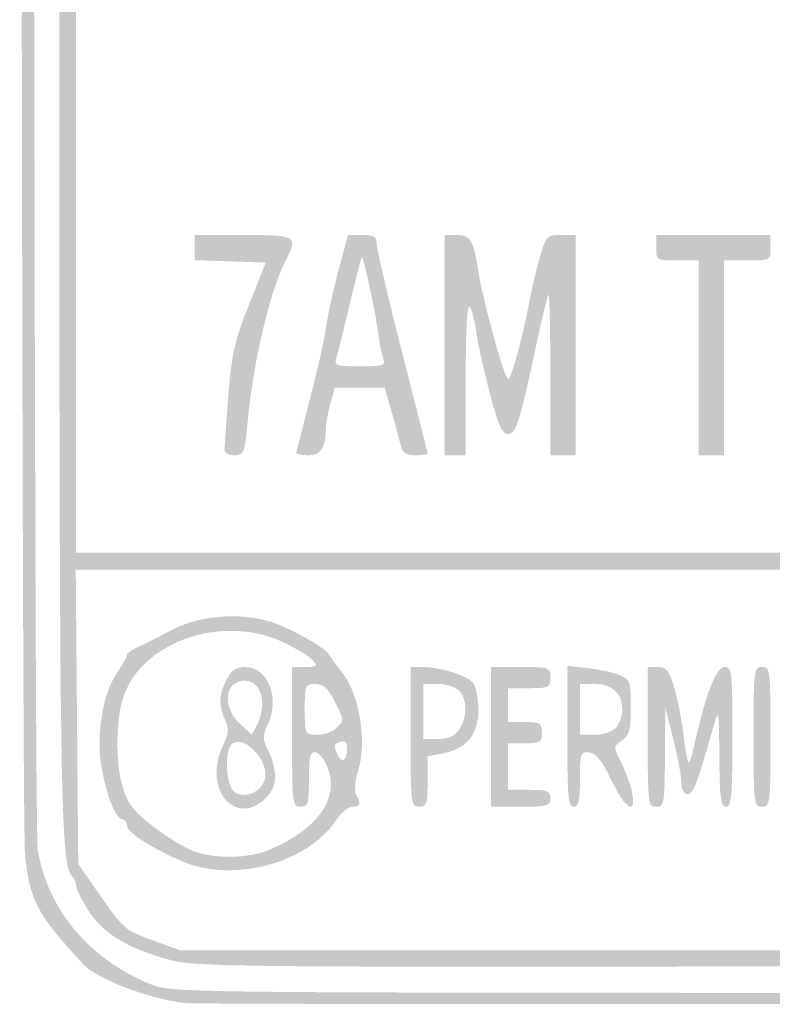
# Model space of a CAD drawing. Header units: inches. Extents: x -0.21 to 0.36, y -0.65 to 0.92.
# Tile 1 of 6: x -0.21 to 0.07, y -0.65 to -0.28. Entities that reach past the tile are written whole.
import ezdxf

# ---------------------------------------------------------------- set-up
doc = ezdxf.new("R2010")
doc.units = ezdxf.units.IN
doc.header["$MEASUREMENT"] = 0

msp = doc.modelspace()

# ---------------------------------------------------------------- hatches: boundary and pattern name
h = msp.add_hatch(color=7)
edge = h.paths.add_edge_path()
edge.add_spline(control_points=[(-0.14794, -0.64453), (-0.16164, -0.64279), (-0.18064, -0.63549), (-0.18566, -0.63004), (-0.20292, -0.6113), (-0.20538, -0.60672), (-0.20737, -0.58972), (-0.20934, -0.57288), (-0.20939, 0.87976), (-0.20742, 0.88809), (-0.20593, 0.8944), (-0.20195, 0.90029), (-0.19229, 0.91048), (-0.1864, 0.91669), (-0.18058, 0.91909), (-0.16281, 0.92265), (-0.15849, 0.92352), (-0.05889, 0.92392), (0.08165, 0.92365)], knot_values=[0, 0, 0, 0, 1, 1, 1, 2, 2, 2, 3, 3, 3, 4, 4, 4, 5, 5, 5, 6, 6, 6, 6], degree=3, periodic=0)
edge.add_line((0.08165, 0.92365), (0.31883, 0.92319))
edge.add_line((0.31883, 0.92319), (0.32879, 0.91969))
edge.add_spline(control_points=[(0.32879, 0.91969), (0.3419, 0.91507), (0.34529, 0.91243), (0.35267, 0.90111), (0.35717, 0.8942), (0.35934, 0.8887), (0.36064, 0.88092), (0.36323, 0.86553), (0.36321, -0.5721), (0.36063, -0.58879), (0.35874, -0.601), (0.35418, -0.61177), (0.34787, -0.61896), (0.34582, -0.62129), (0.34299, -0.62486), (0.34157, -0.6269), (0.33875, -0.63097), (0.3245, -0.63874), (0.3133, -0.6423), (0.30726, -0.64423), (0.27183, -0.64462), (0.08149, -0.64486), (-0.04209, -0.64501), (-0.14533, -0.64487), (-0.14794, -0.64453)], knot_values=[0, 0, 0, 0, 1, 1, 1, 2, 2, 2, 3, 3, 3, 4, 4, 4, 5, 5, 5, 6, 6, 6, 7, 7, 7, 8, 8, 8, 8], degree=3, periodic=0)
edge = h.paths.add_edge_path(flags=0)
edge.add_spline(control_points=[(0.31103, -0.63818), (0.32966, -0.63186), (0.34336, -0.61852), (0.35327, -0.59705)], knot_values=[0, 0, 0, 0, 1, 1, 1, 1], degree=3, periodic=0)
edge.add_line((0.35327, -0.59705), (0.3568, -0.5894))
edge.add_line((0.3568, -0.5894), (0.35759, -0.21994))
edge.add_spline(control_points=[(0.35759, -0.21994), (0.35803, -0.01673), (0.35802, 0.314), (0.35757, 0.51503), (0.35679, 0.8663), (0.35665, 0.88084), (0.35382, 0.88818), (0.35221, 0.89238), (0.34996, 0.89617), (0.34883, 0.8966), (0.34771, 0.89704), (0.3449, 0.90024), (0.34259, 0.90372), (0.33978, 0.90797), (0.33571, 0.9113), (0.3302, 0.91387)], knot_values=[0, 0, 0, 0, 1, 1, 1, 2, 2, 2, 3, 3, 3, 4, 4, 4, 5, 5, 5, 5], degree=3, periodic=0)
edge.add_line((0.3302, 0.91387), (0.32199, 0.91769))
edge.add_line((0.32199, 0.91769), (0.07605, 0.91771))
edge.add_spline(control_points=[(0.07605, 0.91771), (-0.16889, 0.91772), (-0.16991, 0.91771), (-0.17661, 0.91447), (-0.18622, 0.90981), (-0.19886, 0.89628), (-0.20178, 0.88751), (-0.20394, 0.88102), (-0.2042, 0.8015), (-0.20417, 0.15096), (-0.20415, -0.30393), (-0.20358, -0.58173), (-0.20263, -0.58739), (-0.19893, -0.60965), (-0.18329, -0.62824), (-0.16048, -0.63749), (-0.15282, -0.6406), (-0.14881, -0.64065), (0.07527, -0.64074), (0.28423, -0.64082), (0.30388, -0.6406), (0.31103, -0.63818)], knot_values=[0, 0, 0, 0, 1, 1, 1, 2, 2, 2, 3, 3, 3, 4, 4, 4, 5, 5, 5, 6, 6, 6, 7, 7, 7, 7], degree=3, periodic=0)
h = msp.add_hatch(color=7)
edge = h.paths.add_edge_path()
edge.add_spline(control_points=[(-0.15348, -0.62836), (-0.16911, -0.62408), (-0.17828, -0.61852), (-0.18365, -0.61006), (-0.1862, -0.60603), (-0.18829, -0.60184), (-0.18829, -0.60074), (-0.18829, -0.59964), (-0.18895, -0.59806), (-0.18975, -0.59723), (-0.19433, -0.59249), (-0.19462, -0.57101), (-0.1946, -0.23586), (-0.19458, 0.1249), (-0.19484, 0.11169), (-0.18761, 0.12691), (-0.18464, 0.13317), (-0.17451, 0.14082), (-0.16919, 0.14082), (-0.16657, 0.14082), (-0.16769, 0.14232), (-0.17434, 0.14774), (-0.18241, 0.15431), (-0.18421, 0.1569), (-0.19094, 0.17168), (-0.1937, 0.17773), (-0.19385, 0.19305), (-0.19428, 0.52453), (-0.19475, 0.88653), (-0.19493, 0.87574), (-0.18817, 0.89179), (-0.18496, 0.89941), (-0.17706, 0.90494), (-0.16536, 0.90777), (-0.15321, 0.9107), (0.30586, 0.91053), (0.31815, 0.90759), (0.32865, 0.90508), (0.34019, 0.89789), (0.34019, 0.89387), (0.34019, 0.8923), (0.34086, 0.8906), (0.34167, 0.8901), (0.34248, 0.88959), (0.34426, 0.88536), (0.34561, 0.8807), (0.34778, 0.87324), (0.34809, 0.84986), (0.34817, 0.6869), (0.34822, 0.57084), (0.34882, 0.50158), (0.34976, 0.50158), (0.35059, 0.50158), (0.35127, 0.49873), (0.35127, 0.49525), (0.35127, 0.49177), (0.35057, 0.48892), (0.34973, 0.48892), (0.34875, 0.48892), (0.34803, 0.43274), (0.34775, 0.33347)], knot_values=[0, 0, 0, 0, 1, 1, 1, 2, 2, 2, 3, 3, 3, 4, 4, 4, 5, 5, 5, 6, 6, 6, 7, 7, 7, 8, 8, 8, 9, 9, 9, 10, 10, 10, 11, 11, 11, 12, 12, 12, 13, 13, 13, 14, 14, 14, 15, 15, 15, 16, 16, 16, 17, 17, 17, 18, 18, 18, 19, 19, 19, 20, 20, 20, 20], degree=3, periodic=0)
edge.add_line((0.34775, 0.33347), (0.34731, 0.17801))
edge.add_line((0.34731, 0.17801), (0.34353, 0.17009))
edge.add_spline(control_points=[(0.34353, 0.17009), (0.34146, 0.16574), (0.33897, 0.16045), (0.338, 0.15833), (0.33703, 0.15621), (0.33249, 0.15158), (0.32792, 0.14804), (0.32174, 0.14326), (0.32032, 0.14147), (0.32238, 0.14106), (0.32391, 0.14076), (0.32807, 0.13869), (0.33162, 0.13647), (0.33831, 0.1323), (0.34311, 0.1242), (0.34643, 0.11155), (0.34868, 0.10293), (0.34876, -0.57357), (0.34651, -0.58562), (0.34563, -0.59031), (0.34231, -0.5993), (0.33912, -0.60561), (0.33402, -0.6157), (0.33238, -0.61756), (0.32529, -0.62116), (0.30555, -0.6312), (0.32484, -0.63044), (0.07991, -0.63082), (-0.12963, -0.63115), (-0.14382, -0.631), (-0.15348, -0.62836)], knot_values=[0, 0, 0, 0, 1, 1, 1, 2, 2, 2, 3, 3, 3, 4, 4, 4, 5, 5, 5, 6, 6, 6, 7, 7, 7, 8, 8, 8, 9, 9, 9, 10, 10, 10, 10], degree=3, periodic=0)
edge = h.paths.add_edge_path(flags=0)
edge.add_spline(control_points=[(0.31047, -0.62172), (0.32324, -0.61742), (0.32431, -0.61656), (0.33323, -0.6036)], knot_values=[0, 0, 0, 0, 1, 1, 1, 1], degree=3, periodic=0)
edge.add_line((0.33323, -0.6036), (0.34082, -0.59256))
edge.add_line((0.34082, -0.59256), (0.34145, -0.53758))
edge.add_line((0.34145, -0.53758), (0.34208, -0.48259))
edge.add_line((0.34208, -0.48259), (0.07682, -0.48259))
edge.add_line((0.07682, -0.48259), (-0.18844, -0.48259))
edge.add_line((-0.18844, -0.48259), (-0.18797, -0.53758))
edge.add_line((-0.18797, -0.53758), (-0.1875, -0.59256))
edge.add_line((-0.1875, -0.59256), (-0.18001, -0.60333))
edge.add_spline(control_points=[(-0.18001, -0.60333), (-0.1704, -0.61714), (-0.17027, -0.61726), (-0.15902, -0.62134)], knot_values=[0, 0, 0, 0, 1, 1, 1, 1], degree=3, periodic=0)
edge.add_line((-0.15902, -0.62134), (-0.14953, -0.62479))
edge.add_line((-0.14953, -0.62479), (0.0756, -0.6249))
edge.add_spline(control_points=[(0.0756, -0.6249), (0.29933, -0.625), (0.30079, -0.62498), (0.31047, -0.62172)], knot_values=[0, 0, 0, 0, 1, 1, 1, 1], degree=3, periodic=0)
h.paths.add_polyline_path([(0.34177, -0.3038), (0.34177, -0.13133), (0.07674, -0.13133), (-0.18829, -0.13133), (-0.18829, -0.3038), (-0.18829, -0.47627), (0.07674, -0.47627), (0.34177, -0.47627), (0.34177, -0.3038)], flags=0)
edge = h.paths.add_edge_path(flags=0)
edge.add_line((0.03639, 0.00465), (0.03639, 0.13588))
edge.add_line((0.03639, 0.13588), (-0.06448, 0.13639))
edge.add_line((-0.06448, 0.13639), (-0.16535, 0.1369))
edge.add_line((-0.16535, 0.1369), (-0.17262, 0.13253))
edge.add_spline(control_points=[(-0.17262, 0.13253), (-0.17752, 0.12958), (-0.18125, 0.12564), (-0.18409, 0.12043)], knot_values=[0, 0, 0, 0, 1, 1, 1, 1], degree=3, periodic=0)
edge.add_line((-0.18409, 0.12043), (-0.18829, 0.1127))
edge.add_line((-0.18829, 0.1127), (-0.18829, -0.00694))
edge.add_line((-0.18829, -0.00694), (-0.18829, -0.12658))
edge.add_line((-0.18829, -0.12658), (-0.07595, -0.12658))
edge.add_line((-0.07595, -0.12658), (0.03639, -0.12658))
edge.add_line((0.03639, -0.12658), (0.03639, 0.00465))
edge = h.paths.add_edge_path(flags=0)
edge.add_line((0.34143, -0.00593), (0.34098, 0.11472))
edge.add_line((0.34098, 0.11472), (0.33726, 0.1212))
edge.add_spline(control_points=[(0.33726, 0.1212), (0.33482, 0.12546), (0.33075, 0.12926), (0.3254, 0.13228)], knot_values=[0, 0, 0, 0, 1, 1, 1, 1], degree=3, periodic=0)
edge.add_line((0.3254, 0.13228), (0.31725, 0.13687))
edge.add_line((0.31725, 0.13687), (0.17919, 0.13641))
edge.add_line((0.17919, 0.13641), (0.04114, 0.13594))
edge.add_line((0.04114, 0.13594), (0.04114, 0.00468))
edge.add_line((0.04114, 0.00468), (0.04114, -0.12658))
edge.add_line((0.04114, -0.12658), (0.19151, -0.12658))
edge.add_line((0.19151, -0.12658), (0.34188, -0.12658))
edge.add_line((0.34188, -0.12658), (0.34143, -0.00593))
edge = h.paths.add_edge_path(flags=0)
edge.add_spline(control_points=[(0.31777, 0.14702), (0.32309, 0.14973), (0.33341, 0.16156), (0.33892, 0.17125), (0.34045, 0.17393), (0.3411, 0.18852), (0.34151, 0.22903)], knot_values=[0, 0, 0, 0, 1, 1, 1, 2, 2, 2, 2], degree=3, periodic=0)
edge.add_line((0.34151, 0.22903), (0.34205, 0.28323))
edge.add_line((0.34205, 0.28323), (0.07688, 0.28323))
edge.add_line((0.07688, 0.28323), (-0.18829, 0.28323))
edge.add_line((-0.18829, 0.28323), (-0.18829, 0.23096))
edge.add_spline(control_points=[(-0.18829, 0.23096), (-0.18829, 0.17281), (-0.18856, 0.17456), (-0.17714, 0.15928), (-0.16456, 0.14247), (-0.19238, 0.14414), (0.07641, 0.14406), (0.30526, 0.14399), (0.312, 0.14407), (0.31777, 0.14702)], knot_values=[0, 0, 0, 0, 1, 1, 1, 2, 2, 2, 3, 3, 3, 3], degree=3, periodic=0)
h.paths.add_polyline_path([(0.34177, 0.38924), (0.34177, 0.48892), (0.32437, 0.48892), (0.30696, 0.48892), (0.30696, 0.54984), (0.30696, 0.61076), (0.32437, 0.61076), (0.34177, 0.61076), (0.34177, 0.62263), (0.34177, 0.63449), (0.07674, 0.63449), (-0.18829, 0.63449), (-0.18829, 0.46203), (-0.18829, 0.28956), (0.07674, 0.28956), (0.34177, 0.28956), (0.34177, 0.38924)], flags=0)
h.paths.add_polyline_path([(0.34177, 0.52373), (0.34177, 0.54589), (0.32991, 0.54589), (0.31804, 0.54589), (0.31804, 0.52373), (0.31804, 0.50158), (0.32991, 0.50158), (0.34177, 0.50158), (0.34177, 0.52373)], flags=0)
h.paths.add_polyline_path([(0.34177, 0.57753), (0.34177, 0.59652), (0.32991, 0.59652), (0.31804, 0.59652), (0.31804, 0.57753), (0.31804, 0.55854), (0.32991, 0.55854), (0.34177, 0.55854), (0.34177, 0.57753)], flags=0)
edge = h.paths.add_edge_path(flags=0)
edge.add_line((0.03639, 0.77215), (0.03639, 0.90348))
edge.add_line((0.03639, 0.90348), (-0.06369, 0.90351))
edge.add_line((-0.06369, 0.90351), (-0.16377, 0.90354))
edge.add_line((-0.16377, 0.90354), (-0.17109, 0.89995))
edge.add_spline(control_points=[(-0.17109, 0.89995), (-0.17683, 0.89714), (-0.17948, 0.89443), (-0.18335, 0.88746)], knot_values=[0, 0, 0, 0, 1, 1, 1, 1], degree=3, periodic=0)
edge.add_line((-0.18335, 0.88746), (-0.18829, 0.87855))
edge.add_line((-0.18829, 0.87855), (-0.18829, 0.75969))
edge.add_line((-0.18829, 0.75969), (-0.18829, 0.64082))
edge.add_line((-0.18829, 0.64082), (-0.07595, 0.64082))
edge.add_line((-0.07595, 0.64082), (0.03639, 0.64082))
edge.add_line((0.03639, 0.64082), (0.03639, 0.77215))
edge = h.paths.add_edge_path(flags=0)
edge.add_line((0.34142, 0.76068), (0.34098, 0.88054))
edge.add_line((0.34098, 0.88054), (0.33667, 0.88786))
edge.add_spline(control_points=[(0.33667, 0.88786), (0.33361, 0.89308), (0.33008, 0.89639), (0.32444, 0.89934)], knot_values=[0, 0, 0, 0, 1, 1, 1, 1], degree=3, periodic=0)
edge.add_line((0.32444, 0.89934), (0.31651, 0.90348))
edge.add_line((0.31651, 0.90348), (0.17883, 0.90348))
edge.add_line((0.17883, 0.90348), (0.04114, 0.90348))
edge.add_line((0.04114, 0.90348), (0.04114, 0.77215))
edge.add_line((0.04114, 0.77215), (0.04114, 0.64082))
edge.add_line((0.04114, 0.64082), (0.1915, 0.64082))
edge.add_line((0.1915, 0.64082), (0.34187, 0.64082))
edge.add_line((0.34187, 0.64082), (0.34142, 0.76068))
h = msp.add_hatch(color=7)
edge = h.paths.add_edge_path()
edge.add_spline(control_points=[(-0.13287, -0.4379), (-0.13285, -0.43681), (-0.1322, -0.42772), (-0.13142, -0.41769), (-0.13021, -0.40207), (-0.12911, -0.39721), (-0.12372, -0.38367)], knot_values=[0, 0, 0, 0, 1, 1, 1, 2, 2, 2, 2], degree=3, periodic=0)
edge.add_line((-0.12372, -0.38367), (-0.11742, -0.36788))
edge.add_line((-0.11742, -0.36788), (-0.13071, -0.36742))
edge.add_line((-0.13071, -0.36742), (-0.14399, -0.36697))
edge.add_line((-0.14399, -0.36697), (-0.14399, -0.36228))
edge.add_line((-0.14399, -0.36228), (-0.14399, -0.35759))
edge.add_line((-0.14399, -0.35759), (-0.12579, -0.35759))
edge.add_spline(control_points=[(-0.12579, -0.35759), (-0.10574, -0.35759), (-0.10522, -0.35791), (-0.11004, -0.36722), (-0.11593, -0.37862), (-0.12213, -0.40499), (-0.12423, -0.42761), (-0.12531, -0.43916), (-0.12559, -0.43987), (-0.12914, -0.43987), (-0.13121, -0.43987), (-0.13289, -0.43898), (-0.13287, -0.4379)], knot_values=[0, 0, 0, 0, 1, 1, 1, 2, 2, 2, 3, 3, 3, 4, 4, 4, 4], degree=3, periodic=0)
h = msp.add_hatch(color=7)
edge = h.paths.add_edge_path()
edge.add_spline(control_points=[(-0.10601, -0.43906), (-0.10601, -0.43862), (-0.10381, -0.4299), (-0.10112, -0.41968), (-0.09843, -0.40947), (-0.09566, -0.39716), (-0.09496, -0.39234), (-0.09426, -0.38752), (-0.09211, -0.37773), (-0.09018, -0.37058)], knot_values=[0, 0, 0, 0, 1, 1, 1, 2, 2, 2, 3, 3, 3, 3], degree=3, periodic=0)
edge.add_line((-0.09018, -0.37058), (-0.08668, -0.35759))
edge.add_line((-0.08668, -0.35759), (-0.08131, -0.35759))
edge.add_spline(control_points=[(-0.08131, -0.35759), (-0.07689, -0.35759), (-0.07595, -0.35819), (-0.07595, -0.36098), (-0.07595, -0.36284), (-0.07168, -0.38107), (-0.06646, -0.4015), (-0.06123, -0.42192), (-0.05696, -0.43891), (-0.05696, -0.43925), (-0.05696, -0.43959), (-0.05902, -0.43987), (-0.06154, -0.43987), (-0.06522, -0.43987), (-0.06632, -0.43902), (-0.06718, -0.43552), (-0.06776, -0.43313), (-0.06931, -0.42743), (-0.07062, -0.42286)], knot_values=[0, 0, 0, 0, 1, 1, 1, 2, 2, 2, 3, 3, 3, 4, 4, 4, 5, 5, 5, 6, 6, 6, 6], degree=3, periodic=0)
edge.add_line((-0.07062, -0.42286), (-0.07301, -0.41456))
edge.add_line((-0.07301, -0.41456), (-0.08232, -0.41456))
edge.add_line((-0.08232, -0.41456), (-0.09162, -0.41456))
edge.add_line((-0.09162, -0.41456), (-0.09327, -0.42049))
edge.add_spline(control_points=[(-0.09327, -0.42049), (-0.09418, -0.42375), (-0.09493, -0.42785), (-0.09495, -0.42959), (-0.09502, -0.43708), (-0.09679, -0.43987), (-0.10145, -0.43987), (-0.10396, -0.43987), (-0.10601, -0.43951), (-0.10601, -0.43906)], knot_values=[0, 0, 0, 0, 1, 1, 1, 2, 2, 2, 3, 3, 3, 3], degree=3, periodic=0)
edge = h.paths.add_edge_path(flags=0)
edge.add_spline(control_points=[(-0.07341, -0.40413), (-0.07394, -0.40275), (-0.07478, -0.39866), (-0.07529, -0.39504), (-0.07655, -0.38592), (-0.08095, -0.36523), (-0.08151, -0.36582), (-0.08176, -0.36608), (-0.08383, -0.37413), (-0.08612, -0.3837), (-0.0884, -0.39328), (-0.09066, -0.40235), (-0.09113, -0.40388), (-0.09188, -0.40631), (-0.09079, -0.40665), (-0.08222, -0.40665), (-0.07394, -0.40665), (-0.07259, -0.40626), (-0.07341, -0.40413)], knot_values=[0, 0, 0, 0, 1, 1, 1, 2, 2, 2, 3, 3, 3, 4, 4, 4, 5, 5, 5, 6, 6, 6, 6], degree=3, periodic=0)
h = msp.add_hatch(color=7)
edge = h.paths.add_edge_path()
edge.add_line((-0.05063, -0.39873), (-0.05063, -0.35759))
edge.add_line((-0.05063, -0.35759), (-0.04606, -0.35759))
edge.add_spline(control_points=[(-0.04606, -0.35759), (-0.04088, -0.35759), (-0.03987, -0.35928), (-0.03801, -0.37104), (-0.03622, -0.38239), (-0.02819, -0.41139), (-0.02684, -0.41139), (-0.02566, -0.41139), (-0.02146, -0.39599), (-0.01886, -0.38214), (-0.01804, -0.37778), (-0.01629, -0.37047), (-0.01497, -0.3659), (-0.01267, -0.35794), (-0.01234, -0.35759), (-0.00708, -0.35759)], knot_values=[0, 0, 0, 0, 1, 1, 1, 2, 2, 2, 3, 3, 3, 4, 4, 4, 5, 5, 5, 5], degree=3, periodic=0)
edge.add_line((-0.00708, -0.35759), (-0.00158, -0.35759))
edge.add_line((-0.00158, -0.35759), (-0.00158, -0.39873))
edge.add_line((-0.00158, -0.39873), (-0.00158, -0.43987))
edge.add_line((-0.00158, -0.43987), (-0.00633, -0.43987))
edge.add_line((-0.00633, -0.43987), (-0.01108, -0.43987))
edge.add_line((-0.01108, -0.43987), (-0.01108, -0.40955))
edge.add_spline(control_points=[(-0.01108, -0.40955), (-0.01108, -0.39287), (-0.01138, -0.37953), (-0.01176, -0.3799), (-0.01213, -0.38028), (-0.01397, -0.3877), (-0.01583, -0.39638), (-0.02252, -0.42758), (-0.02388, -0.43196), (-0.02688, -0.43196), (-0.02909, -0.43196), (-0.03054, -0.4287), (-0.03375, -0.41653), (-0.03598, -0.40805), (-0.03822, -0.3979), (-0.03873, -0.39399), (-0.03924, -0.39007), (-0.04033, -0.3858), (-0.04116, -0.38449), (-0.04215, -0.38293), (-0.04268, -0.39203), (-0.0427, -0.411)], knot_values=[0, 0, 0, 0, 1, 1, 1, 2, 2, 2, 3, 3, 3, 4, 4, 4, 5, 5, 5, 6, 6, 6, 7, 7, 7, 7], degree=3, periodic=0)
edge.add_line((-0.0427, -0.411), (-0.04272, -0.43987))
edge.add_line((-0.04272, -0.43987), (-0.04668, -0.43987))
edge.add_line((-0.04668, -0.43987), (-0.05063, -0.43987))
edge.add_line((-0.05063, -0.43987), (-0.05063, -0.39873))
h = msp.add_hatch(color=7)
edge = h.paths.add_edge_path()
edge.add_line((0.0443, -0.40348), (0.0443, -0.36709))
edge.add_line((0.0443, -0.36709), (0.03639, -0.36709))
edge.add_spline(control_points=[(0.03639, -0.36709), (0.02866, -0.36709), (0.02848, -0.36698), (0.02848, -0.36234)], knot_values=[0, 0, 0, 0, 1, 1, 1, 1], degree=3, periodic=0)
edge.add_line((0.02848, -0.36234), (0.02848, -0.35759))
edge.add_line((0.02848, -0.35759), (0.04984, -0.35759))
edge.add_line((0.04984, -0.35759), (0.0712, -0.35759))
edge.add_line((0.0712, -0.35759), (0.0712, -0.36234))
edge.add_spline(control_points=[(0.0712, -0.36234), (0.0712, -0.36704), (0.07111, -0.36709), (0.0625, -0.36709)], knot_values=[0, 0, 0, 0, 1, 1, 1, 1], degree=3, periodic=0)
edge.add_line((0.0625, -0.36709), (0.0538, -0.36709))
edge.add_line((0.0538, -0.36709), (0.0538, -0.40348))
edge.add_line((0.0538, -0.40348), (0.0538, -0.43987))
edge.add_line((0.0538, -0.43987), (0.04905, -0.43987))
edge.add_line((0.04905, -0.43987), (0.0443, -0.43987))
edge.add_line((0.0443, -0.43987), (0.0443, -0.40348))
h = msp.add_hatch(color=7)
edge = h.paths.add_edge_path()
edge.add_spline(control_points=[(-0.14953, -0.59125), (-0.1613, -0.58596), (-0.1693, -0.58067), (-0.1693, -0.57817), (-0.1693, -0.57695), (-0.17, -0.57595), (-0.17085, -0.57595), (-0.17329, -0.57595), (-0.17659, -0.56809), (-0.17863, -0.55745), (-0.18099, -0.54511), (-0.17858, -0.52935), (-0.17309, -0.52127), (-0.17101, -0.51819), (-0.1693, -0.51516), (-0.1693, -0.51452), (-0.1693, -0.51388), (-0.16735, -0.51247), (-0.16495, -0.51139), (-0.16256, -0.51031), (-0.15704, -0.50753), (-0.15269, -0.50521), (-0.14124, -0.4991), (-0.12406, -0.4983), (-0.11221, -0.50332), (-0.10372, -0.50692), (-0.09461, -0.51243), (-0.09365, -0.51455), (-0.09337, -0.51515), (-0.09117, -0.51814), (-0.08874, -0.52119), (-0.08251, -0.52903), (-0.07956, -0.54682), (-0.08277, -0.5572), (-0.08411, -0.56156), (-0.08448, -0.56542), (-0.08368, -0.56669), (-0.08162, -0.56994), (-0.082, -0.5712), (-0.08505, -0.57121), (-0.08657, -0.57121), (-0.08924, -0.57338), (-0.09098, -0.57602), (-0.10185, -0.59256), (-0.13021, -0.59994), (-0.14953, -0.59125)], knot_values=[0, 0, 0, 0, 1, 1, 1, 2, 2, 2, 3, 3, 3, 4, 4, 4, 5, 5, 5, 6, 6, 6, 7, 7, 7, 8, 8, 8, 9, 9, 9, 10, 10, 10, 11, 11, 11, 12, 12, 12, 13, 13, 13, 14, 14, 14, 15, 15, 15, 15], degree=3, periodic=0)
edge = h.paths.add_edge_path(flags=0)
edge.add_spline(control_points=[(-0.11623, -0.58733), (-0.09854, -0.57992), (-0.09012, -0.56854), (-0.09401, -0.5573), (-0.09513, -0.55407), (-0.09722, -0.55119), (-0.09865, -0.55091), (-0.10087, -0.55048), (-0.10127, -0.55198), (-0.10127, -0.5608), (-0.10127, -0.57015), (-0.10159, -0.5712), (-0.10443, -0.5712), (-0.10747, -0.5712), (-0.10759, -0.57015), (-0.10759, -0.54509)], knot_values=[0, 0, 0, 0, 1, 1, 1, 2, 2, 2, 3, 3, 3, 4, 4, 4, 5, 5, 5, 5], degree=3, periodic=0)
edge.add_line((-0.10759, -0.54509), (-0.10759, -0.51899))
edge.add_line((-0.10759, -0.51899), (-0.10265, -0.51899))
edge.add_spline(control_points=[(-0.10265, -0.51899), (-0.09838, -0.51899), (-0.09799, -0.51866), (-0.09974, -0.51655), (-0.10085, -0.5152), (-0.10575, -0.51219), (-0.11061, -0.50986), (-0.13293, -0.49914), (-0.16292, -0.50899), (-0.17039, -0.52949), (-0.17348, -0.53797), (-0.17372, -0.55467), (-0.17089, -0.56389), (-0.16895, -0.57021), (-0.16686, -0.57289), (-0.15944, -0.5786), (-0.15445, -0.58245), (-0.14768, -0.58658), (-0.14441, -0.58778), (-0.13628, -0.59076), (-0.12395, -0.59057), (-0.11623, -0.58733)], knot_values=[0, 0, 0, 0, 1, 1, 1, 2, 2, 2, 3, 3, 3, 4, 4, 4, 5, 5, 5, 6, 6, 6, 7, 7, 7, 7], degree=3, periodic=0)
edge = h.paths.add_edge_path(flags=0)
edge.add_spline(control_points=[(-0.08703, -0.54989), (-0.08703, -0.54707), (-0.08768, -0.54624), (-0.0894, -0.5469), (-0.09211, -0.54794), (-0.0921, -0.54793), (-0.09081, -0.55129), (-0.08934, -0.55513), (-0.08703, -0.55427), (-0.08703, -0.54989)], knot_values=[0, 0, 0, 0, 1, 1, 1, 2, 2, 2, 3, 3, 3, 3], degree=3, periodic=0)
edge = h.paths.add_edge_path(flags=0)
edge.add_spline(control_points=[(-0.09109, -0.54182), (-0.088, -0.53872), (-0.08797, -0.5391), (-0.0918, -0.53158), (-0.09423, -0.52683), (-0.09595, -0.52532), (-0.09892, -0.52532), (-0.10267, -0.52532), (-0.10285, -0.52576), (-0.10285, -0.53481), (-0.10285, -0.54425), (-0.10282, -0.5443), (-0.09821, -0.5443), (-0.09567, -0.5443), (-0.09246, -0.54318), (-0.09109, -0.54182)], knot_values=[0, 0, 0, 0, 1, 1, 1, 2, 2, 2, 3, 3, 3, 4, 4, 4, 5, 5, 5, 5], degree=3, periodic=0)
h = msp.add_hatch(color=7)
edge = h.paths.add_edge_path()
edge.add_line((-0.00475, -0.54489), (-0.00475, -0.51858))
edge.add_line((-0.00475, -0.51858), (0.00277, -0.51938))
edge.add_spline(control_points=[(0.00277, -0.51938), (0.0069, -0.51982), (0.01224, -0.52096), (0.01464, -0.52192), (0.01876, -0.52356), (0.01899, -0.5242), (0.01899, -0.53389), (0.01899, -0.54245), (0.01845, -0.5445), (0.01571, -0.54642), (0.01244, -0.54871), (0.01244, -0.54874), (0.01548, -0.55482), (0.01716, -0.55817), (0.01897, -0.56323), (0.01951, -0.56606), (0.02116, -0.57472), (0.01695, -0.57214), (0.01176, -0.56131), (0.00832, -0.55415), (0.00605, -0.55128), (0.00351, -0.55092), (0.00019, -0.55044), (0, -0.55098), (0, -0.56081), (0, -0.56899), (-0.0005, -0.5712), (-0.00237, -0.5712), (-0.00439, -0.5712), (-0.00475, -0.56722), (-0.00475, -0.54489)], knot_values=[0, 0, 0, 0, 1, 1, 1, 2, 2, 2, 3, 3, 3, 4, 4, 4, 5, 5, 5, 6, 6, 6, 7, 7, 7, 8, 8, 8, 9, 9, 9, 10, 10, 10, 10], degree=3, periodic=0)
edge = h.paths.add_edge_path(flags=0)
edge.add_spline(control_points=[(0.01334, -0.54182), (0.0147, -0.54045), (0.01582, -0.5373), (0.01582, -0.53481), (0.01582, -0.52878), (0.01203, -0.52532), (0.00542, -0.52532)], knot_values=[0, 0, 0, 0, 1, 1, 1, 2, 2, 2, 2], degree=3, periodic=0)
edge.add_line((0.00542, -0.52532), (0, -0.52532))
edge.add_line((0, -0.52532), (0, -0.53481))
edge.add_line((0, -0.53481), (0, -0.5443))
edge.add_line((0, -0.5443), (0.00542, -0.5443))
edge.add_spline(control_points=[(0.00542, -0.5443), (0.00841, -0.5443), (0.01197, -0.54318), (0.01334, -0.54182)], knot_values=[0, 0, 0, 0, 1, 1, 1, 1], degree=3, periodic=0)
h = msp.add_hatch(color=7)
edge = h.paths.add_edge_path()
edge.add_spline(control_points=[(-0.12811, -0.57149), (-0.13562, -0.56897), (-0.1381, -0.55816), (-0.13343, -0.54836), (-0.13128, -0.54385), (-0.13113, -0.54204), (-0.13264, -0.53873), (-0.13512, -0.53328), (-0.13498, -0.52926), (-0.13208, -0.52366), (-0.13026, -0.52014), (-0.12855, -0.51899), (-0.12515, -0.51899), (-0.11683, -0.51899), (-0.11213, -0.53014), (-0.11641, -0.53975), (-0.11875, -0.54499), (-0.11875, -0.54588), (-0.11644, -0.55035), (-0.11506, -0.55303), (-0.11392, -0.55737), (-0.11392, -0.55999), (-0.11392, -0.56705), (-0.12195, -0.57356), (-0.12811, -0.57149)], knot_values=[0, 0, 0, 0, 1, 1, 1, 2, 2, 2, 3, 3, 3, 4, 4, 4, 5, 5, 5, 6, 6, 6, 7, 7, 7, 8, 8, 8, 8], degree=3, periodic=0)
edge = h.paths.add_edge_path(flags=0)
edge.add_spline(control_points=[(-0.11771, -0.5608), (-0.11611, -0.55442), (-0.12499, -0.54453), (-0.1297, -0.54744), (-0.13302, -0.54949), (-0.13254, -0.56324), (-0.12906, -0.56578), (-0.12536, -0.56849), (-0.11893, -0.56567), (-0.11771, -0.5608)], knot_values=[0, 0, 0, 0, 1, 1, 1, 2, 2, 2, 3, 3, 3, 3], degree=3, periodic=0)
edge = h.paths.add_edge_path(flags=0)
edge.add_spline(control_points=[(-0.11873, -0.53313), (-0.11864, -0.52677), (-0.12216, -0.52308), (-0.12713, -0.52432), (-0.13315, -0.52583), (-0.13309, -0.53463), (-0.12702, -0.54026)], knot_values=[0, 0, 0, 0, 1, 1, 1, 2, 2, 2, 2], degree=3, periodic=0)
edge.add_line((-0.12702, -0.54026), (-0.12271, -0.54425))
edge.add_line((-0.12271, -0.54425), (-0.12075, -0.54072))
edge.add_spline(control_points=[(-0.12075, -0.54072), (-0.11967, -0.53877), (-0.11876, -0.53536), (-0.11873, -0.53313)], knot_values=[0, 0, 0, 0, 1, 1, 1, 1], degree=3, periodic=0)
h = msp.add_hatch(color=7)
edge = h.paths.add_edge_path()
edge.add_line((-0.06329, -0.54509), (-0.06329, -0.51899))
edge.add_line((-0.06329, -0.51899), (-0.05894, -0.519))
edge.add_spline(control_points=[(-0.05894, -0.519), (-0.05213, -0.51901), (-0.04213, -0.52215), (-0.03995, -0.52495), (-0.03886, -0.52636), (-0.03797, -0.53096), (-0.03797, -0.53519), (-0.03797, -0.54424), (-0.0425, -0.54965), (-0.05148, -0.55133)], knot_values=[0, 0, 0, 0, 1, 1, 1, 2, 2, 2, 3, 3, 3, 3], degree=3, periodic=0)
edge.add_line((-0.05148, -0.55133), (-0.05696, -0.55236))
edge.add_line((-0.05696, -0.55236), (-0.05696, -0.56178))
edge.add_spline(control_points=[(-0.05696, -0.56178), (-0.05696, -0.57015), (-0.05732, -0.5712), (-0.06013, -0.5712), (-0.06316, -0.5712), (-0.06329, -0.57015), (-0.06329, -0.54509)], knot_values=[0, 0, 0, 0, 1, 1, 1, 2, 2, 2, 2], degree=3, periodic=0)
edge = h.paths.add_edge_path(flags=0)
edge.add_spline(control_points=[(-0.04518, -0.54237), (-0.04202, -0.53785), (-0.04203, -0.53098), (-0.04521, -0.5278), (-0.04658, -0.52644), (-0.05014, -0.52532), (-0.05312, -0.52532)], knot_values=[0, 0, 0, 0, 1, 1, 1, 2, 2, 2, 2], degree=3, periodic=0)
edge.add_line((-0.05312, -0.52532), (-0.05854, -0.52532))
edge.add_line((-0.05854, -0.52532), (-0.05854, -0.5356))
edge.add_line((-0.05854, -0.5356), (-0.05854, -0.54589))
edge.add_line((-0.05854, -0.54589), (-0.0531, -0.54589))
edge.add_spline(control_points=[(-0.0531, -0.54589), (-0.04926, -0.54589), (-0.04692, -0.54485), (-0.04518, -0.54237)], knot_values=[0, 0, 0, 0, 1, 1, 1, 1], degree=3, periodic=0)
h = msp.add_hatch(color=7)
edge = h.paths.add_edge_path()
edge.add_line((-0.03323, -0.54509), (-0.03323, -0.51899))
edge.add_line((-0.03323, -0.51899), (-0.02215, -0.51899))
edge.add_spline(control_points=[(-0.02215, -0.51899), (-0.01139, -0.51899), (-0.01108, -0.5191), (-0.01108, -0.52294), (-0.01108, -0.52664), (-0.0116, -0.5269), (-0.01899, -0.5269)], knot_values=[0, 0, 0, 0, 1, 1, 1, 2, 2, 2, 2], degree=3, periodic=0)
edge.add_line((-0.01899, -0.5269), (-0.0269, -0.5269))
edge.add_line((-0.0269, -0.5269), (-0.0269, -0.53323))
edge.add_line((-0.0269, -0.53323), (-0.0269, -0.53956))
edge.add_line((-0.0269, -0.53956), (-0.02057, -0.53956))
edge.add_spline(control_points=[(-0.02057, -0.53956), (-0.01487, -0.53956), (-0.01424, -0.53995), (-0.01424, -0.54351), (-0.01424, -0.54707), (-0.01487, -0.54747), (-0.02057, -0.54747)], knot_values=[0, 0, 0, 0, 1, 1, 1, 2, 2, 2, 2], degree=3, periodic=0)
edge.add_line((-0.02057, -0.54747), (-0.0269, -0.54747))
edge.add_line((-0.0269, -0.54747), (-0.0269, -0.55617))
edge.add_line((-0.0269, -0.55617), (-0.0269, -0.56487))
edge.add_line((-0.0269, -0.56487), (-0.01899, -0.56487))
edge.add_spline(control_points=[(-0.01899, -0.56487), (-0.01213, -0.56487), (-0.01108, -0.5653), (-0.01108, -0.56804), (-0.01108, -0.5709), (-0.01213, -0.5712), (-0.02215, -0.5712)], knot_values=[0, 0, 0, 0, 1, 1, 1, 2, 2, 2, 2], degree=3, periodic=0)
edge.add_line((-0.02215, -0.5712), (-0.03323, -0.5712))
edge.add_line((-0.03323, -0.5712), (-0.03323, -0.54509))
h = msp.add_hatch(color=7)
edge = h.paths.add_edge_path()
edge.add_line((0.02532, -0.54509), (0.02532, -0.51899))
edge.add_line((0.02532, -0.51899), (0.02916, -0.51899))
edge.add_spline(control_points=[(0.02916, -0.51899), (0.03244, -0.51899), (0.03335, -0.52021), (0.03539, -0.52729), (0.0367, -0.53186), (0.03827, -0.54008), (0.03888, -0.54554), (0.03948, -0.55101), (0.0403, -0.55516), (0.0407, -0.55477), (0.0411, -0.55437), (0.04211, -0.55096), (0.04295, -0.5472), (0.047, -0.52905), (0.05092, -0.51899), (0.05395, -0.51899), (0.05679, -0.51899), (0.05696, -0.52049), (0.05696, -0.54509), (0.05696, -0.56725), (0.0566, -0.5712), (0.05459, -0.5712), (0.05262, -0.5712), (0.05219, -0.56802), (0.05207, -0.55261), (0.05194, -0.53476), (0.05185, -0.5343), (0.04991, -0.54114), (0.04381, -0.56267), (0.04236, -0.56646), (0.04024, -0.56646), (0.03884, -0.56646), (0.03795, -0.56479), (0.03791, -0.5621), (0.03787, -0.55971), (0.0365, -0.55241), (0.03486, -0.54589)], knot_values=[0, 0, 0, 0, 1, 1, 1, 2, 2, 2, 3, 3, 3, 4, 4, 4, 5, 5, 5, 6, 6, 6, 7, 7, 7, 8, 8, 8, 9, 9, 9, 10, 10, 10, 11, 11, 11, 12, 12, 12, 12], degree=3, periodic=0)
edge.add_line((0.03486, -0.54589), (0.03188, -0.53402))
edge.add_line((0.03188, -0.53402), (0.03176, -0.55261))
edge.add_spline(control_points=[(0.03176, -0.55261), (0.03165, -0.57011), (0.03146, -0.5712), (0.02848, -0.5712), (0.02544, -0.5712), (0.02532, -0.57015), (0.02532, -0.54509)], knot_values=[0, 0, 0, 0, 1, 1, 1, 2, 2, 2, 2], degree=3, periodic=0)
h = msp.add_hatch(color=7)
edge = h.paths.add_edge_path()
edge.add_spline(control_points=[(0.06487, -0.54509), (0.06487, -0.52004), (0.065, -0.51899), (0.06804, -0.51899), (0.07107, -0.51899), (0.0712, -0.52004), (0.0712, -0.54509), (0.0712, -0.57015), (0.07107, -0.5712), (0.06804, -0.5712), (0.065, -0.5712), (0.06487, -0.57015), (0.06487, -0.54509)], knot_values=[0, 0, 0, 0, 1, 1, 1, 2, 2, 2, 3, 3, 3, 4, 4, 4, 4], degree=3, periodic=0)

doc.saveas('drawing.dxf')
